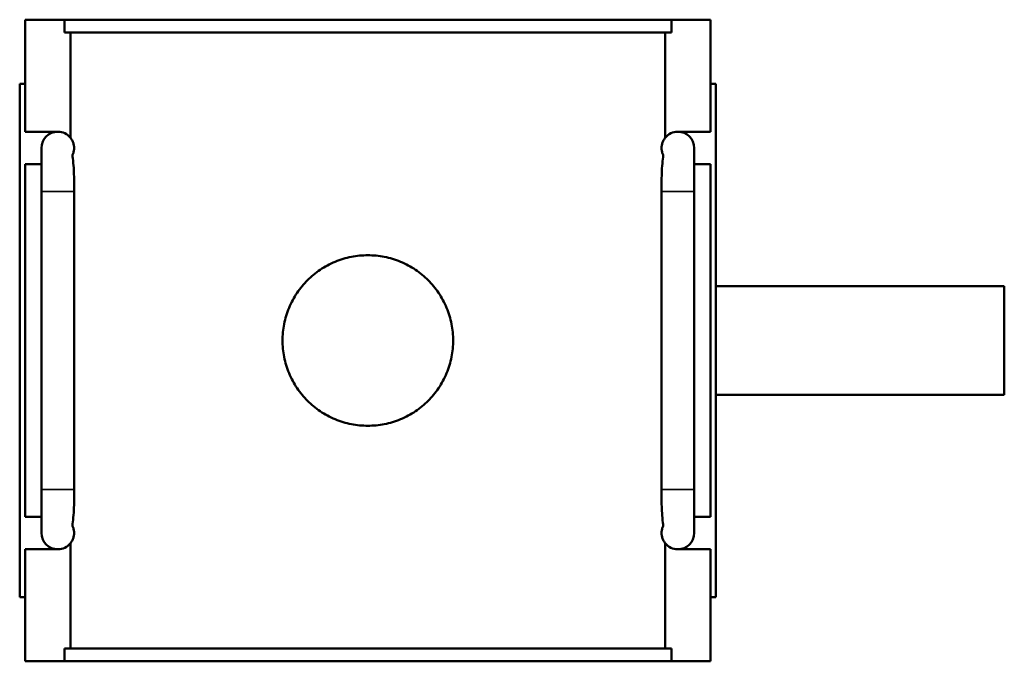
# Model space of a CAD drawing. Header units: millimetres. Extents: x 0 to 898, y -421 to 954.
# Tile 5 of 7: x 324 to 505, y 695 to 813. Entities that reach past the tile are written whole.
import ezdxf

# ---------------------------------------------------------------- set-up
doc = ezdxf.new("R2010")
doc.units = ezdxf.units.MM
doc.layers.add('Visible (ANSI)', color=7, linetype='Continuous', lineweight=50)
doc.layers.add('Visible Narrow (ANSI)', color=7, linetype='Continuous', lineweight=35)

msp = doc.modelspace()

# ---------------------------------------------------------------- linework, layer by layer
at = {"layer": 'Visible (ANSI)'}
for p, q in [((325.031, 792.286), (325.031, 812.886)), ((325.031, 812.886), (332.238, 812.886)), ((443.824, 812.886), (332.238, 812.886)), ((332.238, 810.526), (332.238, 812.886)), ((443.824, 812.886), (451.031, 812.886)), ((443.824, 812.886), (443.824, 810.526)), ((451.031, 792.286), (451.031, 812.886)), ((332.238, 810.526), (443.824, 810.526)), ((333.377, 791.186), (333.377, 810.526)), ((442.685, 791.186), (442.685, 810.526)), ((325.031, 801.086), (324.031, 801.086)), ((324.031, 706.686), (324.031, 801.086)), ((451.031, 801.086), (452.031, 801.086)), ((452.031, 706.686), (452.031, 801.086)), ((325.031, 792.286), (331.056, 792.286)), ((333.377, 791.156), (333.377, 791.186)), ((442.685, 791.156), (442.685, 791.186)), ((445.007, 792.286), (451.031, 792.286)), ((328.031, 789.286), (328.031, 781.286)), ((448.031, 781.286), (448.031, 789.286)), ((325.031, 721.486), (325.031, 786.286)), ((328.031, 786.286), (325.031, 786.286)), ((451.031, 786.286), (448.031, 786.286)), ((451.031, 721.486), (451.031, 786.286)), ((334.031, 781.286), (334.031, 783.026)), ((442.031, 783.026), (442.031, 781.286)), ((328.031, 726.486), (328.031, 781.286)), ((334.031, 726.486), (334.031, 781.286)), ((442.031, 781.286), (442.031, 726.486)), ((448.031, 781.286), (448.031, 726.486)), ((452.031, 763.886), (505.031, 763.886)), ((505.031, 743.886), (505.031, 763.886)), ((452.031, 743.886), (505.031, 743.886)), ((328.031, 726.486), (328.031, 718.486)), ((334.031, 724.745), (334.031, 726.486)), ((442.031, 726.486), (442.031, 724.745)), ((448.031, 718.486), (448.031, 726.486)), ((325.031, 721.486), (328.031, 721.486)), ((448.031, 721.486), (451.031, 721.486)), ((325.031, 694.886), (325.031, 715.486)), ((331.056, 715.486), (325.031, 715.486)), ((333.377, 716.585), (333.377, 716.616)), ((333.377, 697.246), (333.377, 716.585)), ((442.685, 716.585), (442.685, 716.616)), ((442.685, 697.246), (442.685, 716.585)), ((451.031, 715.486), (445.007, 715.486)), ((451.031, 694.886), (451.031, 715.486)), ((324.031, 706.686), (325.031, 706.686)), ((452.031, 706.686), (451.031, 706.686)), ((332.238, 697.246), (443.824, 697.246)), ((332.238, 694.886), (332.238, 697.246)), ((443.824, 697.246), (443.824, 694.886)), ((332.238, 694.886), (325.031, 694.886)), ((443.824, 694.886), (332.238, 694.886)), ((451.031, 694.886), (443.824, 694.886))]:
    msp.add_line(p, q, dxfattribs=at)
for centre, start, end in [((331.031, 789.286), 90, 180), ((331.031, 789.286), 38.56093, 90), ((331.056, 789.286), 39.30054, 90), ((445.007, 789.286), 90, 140.69946), ((445.031, 789.286), 90, 141.43907), ((445.031, 789.286), 0, 90), ((331.031, 718.486), 180, 270), ((445.031, 718.486), 270, 0), ((331.031, 718.486), 270, 321.43907), ((331.056, 718.486), 270, 320.69946), ((445.031, 718.486), 218.56093, 270), ((445.007, 718.486), 219.30054, 270)]:
    msp.add_arc(centre, 3, start, end, dxfattribs=at)
for points, knots in [([(333.377, 791.156), (333.419, 791.103), (333.462, 791.046), (333.604, 790.839), (333.706, 790.67), (333.871, 790.268), (333.945, 790.047), (334.001, 789.718), (334.012, 789.636), (334.027, 789.462), (334.031, 789.371), (334.031, 789.2), (334.027, 789.109), (334.012, 788.936), (334.001, 788.853), (333.945, 788.525), (333.871, 788.303), (333.777, 788.074), (333.747, 788.009), (333.717, 787.949)], [0.96988278, 0.96988278, 0.96988278, 0.96988278, 1.03401601, 1.03401601, 1.18173258, 1.18173258, 1.27560873, 1.27560873, 1.30119063, 1.30119063, 1.32677254, 1.32677254, 1.35235444, 1.35235444, 1.37793635, 1.37793635, 1.47181249, 1.47181249, 1.51553253, 1.51553253, 1.51553253, 1.51553253]), ([(442.346, 787.949), (442.316, 788.009), (442.285, 788.074), (442.192, 788.303), (442.118, 788.525), (442.062, 788.853), (442.05, 788.936), (442.035, 789.109), (442.031, 789.2), (442.031, 789.371), (442.035, 789.462), (442.05, 789.636), (442.062, 789.718), (442.118, 790.047), (442.192, 790.268), (442.356, 790.67), (442.459, 790.839), (442.601, 791.046), (442.643, 791.103), (442.685, 791.156)], [1.13776974, 1.13776974, 1.13776974, 1.13776974, 1.18149035, 1.18149035, 1.27536601, 1.27536601, 1.30094784, 1.30094784, 1.32652967, 1.32652967, 1.3521115, 1.3521115, 1.37769333, 1.37769333, 1.47156899, 1.47156899, 1.61925528, 1.61925528, 1.68341738, 1.68341738, 1.68341738, 1.68341738]), ([(333.717, 787.949), (333.742, 787.775), (333.766, 787.596), (333.94, 786.184), (334, 785.02), (334.029, 783.702), (334.031, 783.355), (334.031, 783.026)], [0.24529585, 0.24529585, 0.24529585, 0.24529585, 0.30705609, 0.30705609, 0.72351756, 0.72351756, 0.88464615, 0.88464615, 0.88464615, 0.88464615]), ([(442.031, 783.026), (442.032, 783.956), (442.055, 785.161), (442.22, 786.984), (442.278, 787.48), (442.346, 787.949)], [0.1869058, 0.1869058, 0.1869058, 0.1869058, 0.46036868, 0.46036868, 0.56910025, 0.56910025, 0.56910025, 0.56910025]), ([(403.711, 753.886), (403.711, 752.895), (403.616, 751.873), (403.216, 749.843), (402.912, 748.835), (402.111, 746.905), (401.612, 745.982), (400.463, 744.275), (399.812, 743.491), (398.426, 742.105), (397.642, 741.454), (395.935, 740.305), (395.012, 739.806), (393.081, 739.004), (392.074, 738.7), (390.044, 738.301), (389.021, 738.206), (387.041, 738.206), (386.019, 738.301), (383.989, 738.7), (382.981, 739.004), (381.051, 739.806), (380.127, 740.305), (378.42, 741.454), (377.637, 742.105), (376.251, 743.491), (375.599, 744.275), (374.45, 745.982), (373.952, 746.905), (373.15, 748.835), (372.846, 749.843), (372.447, 751.873), (372.351, 752.895), (372.351, 754.876), (372.447, 755.898), (372.846, 757.928), (373.15, 758.936), (373.952, 760.866), (374.45, 761.79), (375.599, 763.497), (376.251, 764.28), (377.637, 765.666), (378.42, 766.317), (380.127, 767.467), (381.051, 767.965), (382.981, 768.767), (383.989, 769.071), (386.019, 769.47), (387.041, 769.566), (389.021, 769.566), (390.044, 769.47), (392.074, 769.071), (393.081, 768.767), (395.012, 767.965), (395.935, 767.467), (397.642, 766.317), (398.426, 765.666), (399.812, 764.28), (400.463, 763.497), (401.612, 761.79), (402.111, 760.866), (402.912, 758.936), (403.216, 757.928), (403.616, 755.898), (403.711, 754.876), (403.711, 753.886)], [0, 0, 0, 0, 0.2970892, 0.2970892, 0.5941784, 0.5941784, 0.8912676, 0.8912676, 1.1883568, 1.1883568, 1.4853786, 1.4853786, 1.7824004, 1.7824004, 2.0794223, 2.0794223, 2.3764441, 2.3764441, 2.6734659, 2.6734659, 2.9704877, 2.9704877, 3.2675095, 3.2675095, 3.5645313, 3.5645313, 3.8616205, 3.8616205, 4.1587097, 4.1587097, 4.4557989, 4.4557989, 4.7528881, 4.7528881, 5.0499773, 5.0499773, 5.3470665, 5.3470665, 5.6441557, 5.6441557, 5.941245, 5.941245, 6.2382668, 6.2382668, 6.5352886, 6.5352886, 6.8323104, 6.8323104, 7.1293322, 7.1293322, 7.426354, 7.426354, 7.7233758, 7.7233758, 8.0203977, 8.0203977, 8.3174195, 8.3174195, 8.6145087, 8.6145087, 8.9115979, 8.9115979, 9.2086871, 9.2086871, 9.5057763, 9.5057763, 9.5057763, 9.5057763]), ([(334.031, 724.745), (334.03, 723.815), (334.008, 722.611), (333.842, 720.788), (333.784, 720.291), (333.717, 719.822)], [0.18690583, 0.18690583, 0.18690583, 0.18690583, 0.46036867, 0.46036867, 0.56910036, 0.56910036, 0.56910036, 0.56910036]), ([(442.346, 719.822), (442.321, 719.996), (442.297, 720.175), (442.123, 721.587), (442.062, 722.751), (442.034, 724.069), (442.031, 724.416), (442.031, 724.745)], [0.24529569, 0.24529569, 0.24529569, 0.24529569, 0.30705608, 0.30705608, 0.72351765, 0.72351765, 0.88464597, 0.88464597, 0.88464597, 0.88464597]), ([(333.717, 719.822), (333.747, 719.762), (333.777, 719.697), (333.871, 719.468), (333.945, 719.247), (334.001, 718.918), (334.012, 718.836), (334.027, 718.662), (334.031, 718.571), (334.031, 718.4), (334.027, 718.309), (334.012, 718.136), (334.001, 718.053), (333.945, 717.725), (333.871, 717.503), (333.706, 717.101), (333.604, 716.932), (333.462, 716.725), (333.419, 716.668), (333.377, 716.616)], [1.13801254, 1.13801254, 1.13801254, 1.13801254, 1.18173258, 1.18173258, 1.27560873, 1.27560873, 1.30119063, 1.30119063, 1.32677254, 1.32677254, 1.35235444, 1.35235444, 1.37793635, 1.37793635, 1.47181249, 1.47181249, 1.61952906, 1.61952906, 1.68366229, 1.68366229, 1.68366229, 1.68366229]), ([(442.685, 716.616), (442.643, 716.668), (442.601, 716.725), (442.459, 716.932), (442.356, 717.102), (442.192, 717.503), (442.118, 717.725), (442.062, 718.053), (442.05, 718.136), (442.035, 718.309), (442.031, 718.4), (442.031, 718.571), (442.035, 718.662), (442.05, 718.836), (442.062, 718.918), (442.118, 719.247), (442.192, 719.468), (442.285, 719.697), (442.316, 719.762), (442.346, 719.822)], [0.96964196, 0.96964196, 0.96964196, 0.96964196, 1.03380406, 1.03380406, 1.18149035, 1.18149035, 1.27536601, 1.27536601, 1.30094784, 1.30094784, 1.32652967, 1.32652967, 1.3521115, 1.3521115, 1.37769333, 1.37769333, 1.47156899, 1.47156899, 1.5152896, 1.5152896, 1.5152896, 1.5152896])]:
    msp.add_open_spline(points, degree=3, knots=knots, dxfattribs=at)
at = {"layer": 'Visible Narrow (ANSI)'}
for p, q in [((333.994, 781.286), (328.068, 781.286)), ((442.068, 781.286), (447.994, 781.286)), ((333.994, 726.486), (328.068, 726.486)), ((442.068, 726.486), (447.994, 726.486))]:
    msp.add_line(p, q, dxfattribs=at)

doc.saveas('drawing.dxf')
